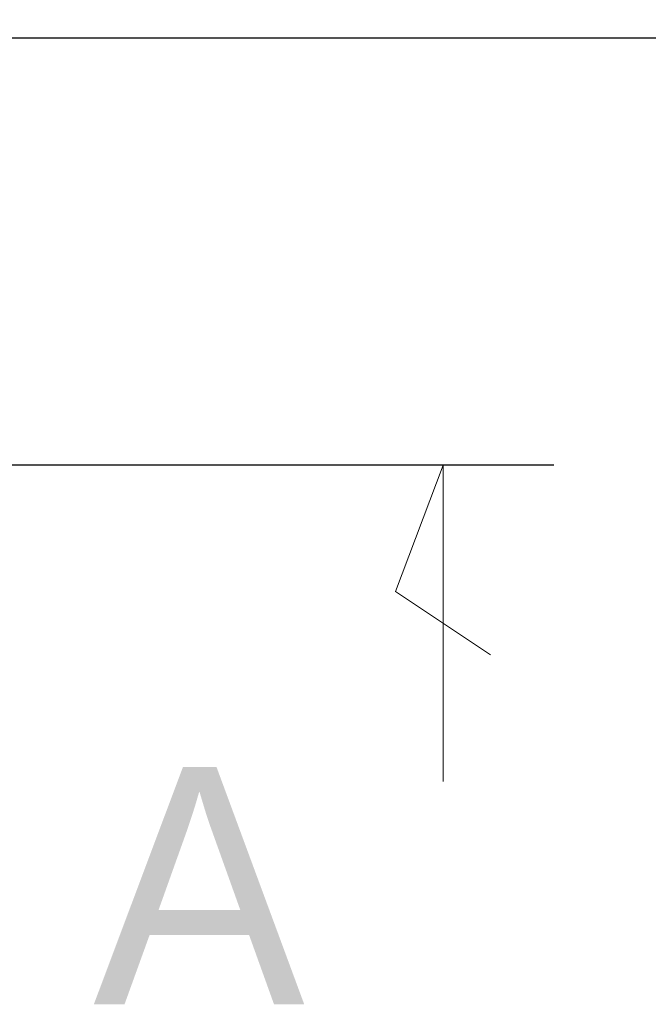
# Model space of a CAD drawing. Header units: inches. Extents: x 0 to 814, y 0 to 621.
# Tile 5 of 37: x 259 to 278, y 418 to 449. Entities that reach past the tile are written whole.
import ezdxf

# ---------------------------------------------------------------- set-up
doc = ezdxf.new("R2010")
doc.units = ezdxf.units.IN
doc.header["$LTSCALE"] = 10
doc.header["$MEASUREMENT"] = 0
doc.dimstyles.get("Standard").update_dxf_attribs({"dimtxt": 6, "dimasz": 6.5, "dimexe": 2.5, "dimexo": 3.5, "dimgap": 1.25, "dimtad": 0, "dimtih": 1, "dimtoh": 1, "dimdec": 1, "dimzin": 0, "dimdsep": 46, "dimtxsty": 'Standard', "dimcen": 0, "dimadec": 0, "dimazin": 0, "dimtfac": 1, "dimtdec": 1, "dimtofl": 0, "dimtmove": 0, "dimatfit": 3, "dimfxl": 0, "dimtolj": 1, "dimtzin": 0, "dimarcsym": 0})

# ---------------------------------------------------------------- blocks, each defined once
blk = doc.blocks.new('*D55')
at = {"color": 0, "lineweight": -2}
for p, q in [((278.948, 450.395), (278.948, 462.931)), ((310.048, 449.478), (310.048, 462.931)), ((272.448, 460.431), (265.948, 460.431)), ((316.548, 460.431), (323.048, 460.431)), ((278.948, 438.67), (278.948, 446.465))]:
    blk.add_line(p, q, dxfattribs=at)
at = {"color": 0}
for points in [[(272.448, 461.514), (272.448, 459.347), (278.948, 460.431)], [(316.548, 461.514), (316.548, 459.347), (310.048, 460.431)]]:
    blk.add_solid(points, dxfattribs=at)
at = {"layer": 'DEFPOINTS', "color": 0}
for p in [(278.948, 460.431), (310.048, 445.978), (278.948, 435.17)]:
    blk.add_point(p, dxfattribs=at)
at = {"color": 0, "lineweight": 15, "char_height": 6, "attachment_point": 5}
for s, insert in [('\\A1;31.1', (294.498, 464.681)), ('\\A1;[1.22]', (294.498, 456.181))]:
    blk.add_mtext(s, dxfattribs=dict(at, insert=insert))
blk = doc.blocks.new('*D49')
at = {"color": 0, "lineweight": -2}
for p, q in [((245.297, 468.265), (251.797, 468.265)), ((251.797, 468.265), (251.797, 461.67)), ((251.797, 455.17), (251.797, 461.67)), ((280.248, 448.67), (249.297, 448.67)), ((275.448, 435.17), (249.297, 435.17)), ((251.797, 428.67), (251.797, 422.17))]:
    blk.add_line(p, q, dxfattribs=at)
at = {"color": 0}
for points in [[(250.714, 455.17), (252.881, 455.17), (251.797, 448.67)], [(250.714, 428.67), (252.881, 428.67), (251.797, 435.17)]]:
    blk.add_solid(points, dxfattribs=at)
at = {"layer": 'DEFPOINTS', "color": 0}
for p in [(283.748, 448.67), (251.797, 435.17), (278.948, 435.17)]:
    blk.add_point(p, dxfattribs=at)
at = {"color": 0, "lineweight": 15, "char_height": 6, "attachment_point": 5}
for s, insert in [('\\A1;13.5', (231.547, 472.515)), ('\\A1;[0.53]', (231.547, 464.015))]:
    blk.add_mtext(s, dxfattribs=dict(at, insert=insert))

msp = doc.modelspace()

# ---------------------------------------------------------------- linework, layer by layer
at = {"lineweight": 15}
for p, q in [((271.948, 435.17), (270.448, 431.17)), ((271.948, 425.17), (271.948, 435.17)), ((270.448, 431.17), (273.448, 429.17))]:
    msp.add_line(p, q, dxfattribs=at)

# ---------------------------------------------------------------- texts
at = {"lineweight": 15, "insert": (260.888, 425.623), "char_height": 7.5, "attachment_point": 1}
msp.add_mtext_dynamic_manual_height_columns('A', width=11.79172, gutter_width=42.333, heights=[0], dxfattribs=at)

# ---------------------------------------------------------------- dimensions: what is measured, and where the dimension line sits
at = {"lineweight": 15}
dim = msp.add_linear_dim(base=(251.797, 435.17), p1=(283.748, 448.67), p2=(278.948, 435.17), angle=90, dimstyle='Standard', override={"dimpost": '\\X', "dimtmove": 1}, dxfattribs=at)
dim.commit()
dim.dimension.update_dxf_attribs({"geometry": '*D49', "text_midpoint": (250.561, 468.265), "dimtype": 160})
dim = msp.add_linear_dim(base=(278.948, 460.431), p1=(310.048, 445.978), p2=(278.948, 435.17), dimstyle='Standard', override={"dimpost": '\\X'}, dxfattribs=at)
dim.commit()
dim.dimension.update_dxf_attribs({"geometry": '*D55', "text_midpoint": (294.498, 460.431)})

doc.saveas('drawing.dxf')
